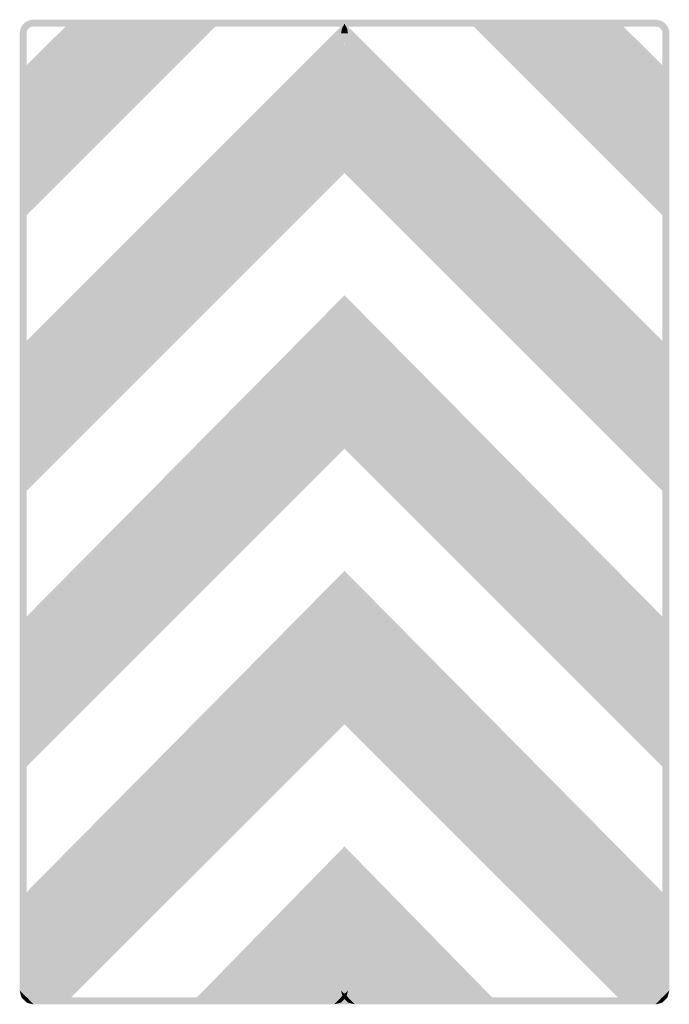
# Model space of a CAD drawing. Header units: inches. Extents: x -0.5 to 0.5, y -0.76 to 0.76.
import ezdxf

# ---------------------------------------------------------------- set-up
doc = ezdxf.new("R2010")
doc.units = ezdxf.units.IN
doc.header["$MEASUREMENT"] = 0

msp = doc.modelspace()

# ---------------------------------------------------------------- hatches: boundary and pattern name
for points in [[(-0.1883, 0.7579), (-0.419, 0.7579), (-0.5, 0.6769), (-0.5, 0.4462), (-0.1883, 0.7579)], [(-0.4789, 0.7579), (-0.481, 0.7578), (-0.4831, 0.7575), (-0.4851, 0.757), (-0.487, 0.7563), (-0.4889, 0.7554), (-0.4906, 0.7543), (-0.4923, 0.7531), (-0.4938, 0.7517), (-0.4952, 0.7502), (-0.4965, 0.7485), (-0.4975, 0.7468), (-0.4984, 0.7449), (-0.4991, 0.743), (-0.4996, 0.7409), (-0.4999, 0.7389), (-0.5, 0.7368), (-0.4895, 0.7368), (-0.4894, 0.7379), (-0.4893, 0.7389), (-0.489, 0.7399), (-0.4887, 0.7409), (-0.4882, 0.7418), (-0.4877, 0.7427), (-0.4871, 0.7435), (-0.4864, 0.7443), (-0.4856, 0.745), (-0.4848, 0.7456), (-0.4839, 0.7461), (-0.483, 0.7466), (-0.482, 0.7469), (-0.481, 0.7472), (-0.48, 0.7473), (-0.4789, 0.7474), (-0.4789, 0.7579)], [(-0.0009, 0.7517), (-0.5, 0.2526), (-0.5, 0.0219), (0.0053, 0.5272), (-0.0009, 0.7517)], [(0.154, 0.7579), (-0.4789, 0.7579), (-0.4789, 0.7474), (0.154, 0.7474), (0.154, 0.7579)], [(0.0009, 0.7517), (0.5, 0.2526), (0.5, 0.0219), (-0.0053, 0.5272), (0.0009, 0.7517)], [(-0.0053, 0.7368), (0.0004, 0.7371), (0.0004, 0.7371), (-0.0042, 0.7433), (-0.0053, 0.7368)], [(-0.0042, 0.7433), (0.0004, 0.7371), (0.0003, 0.737), (-0.0024, 0.7475), (-0.0042, 0.7433)], [(-0.0024, 0.7475), (0.0003, 0.737), (0.0005, 0.7368), (0.0009, 0.7517), (-0.0024, 0.7475)], [(0.0024, 0.7475), (-0.0003, 0.737), (-0.0005, 0.7368), (-0.0009, 0.7517), (0.0024, 0.7475)], [(0.0042, 0.7433), (-0.0004, 0.7371), (-0.0003, 0.737), (0.0024, 0.7475), (0.0042, 0.7433)], [(0.0053, 0.7368), (-0.0004, 0.7371), (-0.0004, 0.7371), (0.0042, 0.7433), (0.0053, 0.7368)], [(0.154, 0.7474), (0.4789, 0.7474), (0.4789, 0.7579), (0.154, 0.7579), (0.154, 0.7474)], [(0.1883, 0.7579), (0.419, 0.7579), (0.5, 0.6769), (0.5, 0.4462), (0.1883, 0.7579)], [(0.5, 0.7368), (0.4999, 0.7389), (0.4996, 0.7409), (0.4991, 0.743), (0.4984, 0.7449), (0.4975, 0.7468), (0.4965, 0.7485), (0.4952, 0.7502), (0.4938, 0.7517), (0.4923, 0.7531), (0.4906, 0.7543), (0.4889, 0.7554), (0.487, 0.7563), (0.4851, 0.757), (0.4831, 0.7575), (0.481, 0.7578), (0.4789, 0.7579), (0.4789, 0.7474), (0.48, 0.7473), (0.481, 0.7472), (0.482, 0.7469), (0.483, 0.7466), (0.4839, 0.7461), (0.4848, 0.7456), (0.4856, 0.745), (0.4864, 0.7443), (0.4871, 0.7435), (0.4877, 0.7427), (0.4882, 0.7418), (0.4887, 0.7409), (0.489, 0.7399), (0.4893, 0.7389), (0.4894, 0.7379), (0.4895, 0.7368), (0.5, 0.7368)], [(-0.5, 0.7368), (-0.5, -0.7368), (-0.4895, -0.7368), (-0.4895, 0.7368), (-0.5, 0.7368)], [(-0.0053, 0.5272), (-0.0053, 0.7368), (0.0004, 0.7372), (-0.0053, 0.5272)], [(0.0053, 0.5272), (0.0053, 0.7368), (-0.0004, 0.7372), (0.0053, 0.5272)], [(0.4895, 0.7368), (0.4895, -0.7368), (0.5, -0.7368), (0.5, 0.7368), (0.4895, 0.7368)], [(0, 0.3336), (-0.5, -0.1716), (-0.5, -0.4024), (0.0053, 0.1029), (0, 0.3336)], [(0, 0.3336), (0.5, -0.1716), (0.5, -0.4024), (-0.0053, 0.1029), (0, 0.3336)], [(0, -0.0906), (-0.5, -0.5959), (-0.4313, -0.7579), (0.0053, -0.3214), (0, -0.0906)], [(0, -0.0906), (0.5, -0.5959), (0.4313, -0.7579), (-0.0053, -0.3214), (0, -0.0906)], [(0, -0.5149), (-0.2377, -0.7579), (-0.0158, -0.7579), (0.0053, -0.7368), (0, -0.5149)], [(0, -0.5149), (0.2377, -0.7579), (0.0158, -0.7579), (-0.0053, -0.7368), (0, -0.5149)], [(-0.5, -0.5959), (-0.5, -0.7368), (-0.4789, -0.7579), (-0.4313, -0.7579), (-0.5, -0.5959)], [(0.5, -0.5959), (0.5, -0.7368), (0.4789, -0.7579), (0.4313, -0.7579), (0.5, -0.5959)], [(-0.5, -0.7368), (-0.4893, -0.7474), (-0.4891, -0.7474), (-0.4971, -0.7474), (-0.5, -0.7368)], [(-0.5, -0.7368), (-0.4999, -0.7389), (-0.4996, -0.7409), (-0.4991, -0.743), (-0.4984, -0.7449), (-0.4975, -0.7468), (-0.4965, -0.7485), (-0.4952, -0.7502), (-0.4938, -0.7517), (-0.4923, -0.7531), (-0.4906, -0.7543), (-0.4889, -0.7554), (-0.487, -0.7563), (-0.4851, -0.757), (-0.4831, -0.7575), (-0.481, -0.7578), (-0.4789, -0.7579), (-0.4789, -0.7474), (-0.48, -0.7473), (-0.481, -0.7472), (-0.482, -0.7469), (-0.483, -0.7466), (-0.4839, -0.7461), (-0.4848, -0.7456), (-0.4856, -0.745), (-0.4864, -0.7443), (-0.4871, -0.7435), (-0.4877, -0.7427), (-0.4882, -0.7418), (-0.4887, -0.7409), (-0.489, -0.7399), (-0.4893, -0.7389), (-0.4894, -0.7379), (-0.4895, -0.7368), (-0.5, -0.7368)], [(0.0028, -0.7466), (-0.006, -0.7481), (-0.0062, -0.7475), (0.0053, -0.7368), (0.0028, -0.7466)], [(-0.0028, -0.7466), (0.006, -0.7481), (0.0062, -0.7475), (-0.0053, -0.7368), (-0.0028, -0.7466)], [(0.4789, -0.7579), (0.481, -0.7578), (0.4831, -0.7575), (0.4851, -0.757), (0.487, -0.7563), (0.4889, -0.7554), (0.4906, -0.7543), (0.4923, -0.7531), (0.4938, -0.7517), (0.4952, -0.7502), (0.4965, -0.7485), (0.4975, -0.7468), (0.4984, -0.7449), (0.4991, -0.743), (0.4996, -0.7409), (0.4999, -0.7389), (0.5, -0.7368), (0.4895, -0.7368), (0.4894, -0.7379), (0.4893, -0.7389), (0.489, -0.7399), (0.4887, -0.7409), (0.4882, -0.7418), (0.4877, -0.7427), (0.4871, -0.7435), (0.4864, -0.7443), (0.4856, -0.745), (0.4848, -0.7456), (0.4839, -0.7461), (0.483, -0.7466), (0.482, -0.7469), (0.481, -0.7472), (0.48, -0.7473), (0.4789, -0.7474), (0.4789, -0.7579)], [(0.5, -0.7368), (0.4893, -0.7474), (0.4891, -0.7474), (0.4971, -0.7474), (0.5, -0.7368)], [(-0.4971, -0.7474), (-0.4891, -0.7474), (-0.4889, -0.7474), (-0.4889, -0.7554), (-0.4971, -0.7474)], [(-0.4889, -0.7554), (-0.4889, -0.7474), (-0.4889, -0.7474), (-0.4789, -0.7579), (-0.4889, -0.7554)], [(-0.4789, -0.7579), (0.313, -0.7579), (0.313, -0.7474), (-0.4789, -0.7474), (-0.4789, -0.7579)], [(-0.0158, -0.7579), (-0.0062, -0.7481), (-0.0062, -0.7481), (-0.0055, -0.7552), (-0.0158, -0.7579)], [(-0.0055, -0.7552), (-0.0062, -0.7481), (-0.006, -0.7481), (0.0028, -0.7466), (-0.0055, -0.7552)], [(0.0055, -0.7552), (0.0062, -0.7481), (0.006, -0.7481), (-0.0028, -0.7466), (0.0055, -0.7552)], [(0.0158, -0.7579), (0.0062, -0.7481), (0.0062, -0.7481), (0.0055, -0.7552), (0.0158, -0.7579)], [(0.4789, -0.7474), (0.313, -0.7474), (0.313, -0.7579), (0.4789, -0.7579), (0.4789, -0.7474)], [(0.4889, -0.7554), (0.4889, -0.7474), (0.4889, -0.7474), (0.4789, -0.7579), (0.4889, -0.7554)], [(0.4971, -0.7474), (0.4891, -0.7474), (0.4889, -0.7474), (0.4889, -0.7554), (0.4971, -0.7474)]]:
    msp.add_hatch(color=7).paths.add_polyline_path(points)

doc.saveas('drawing.dxf')
